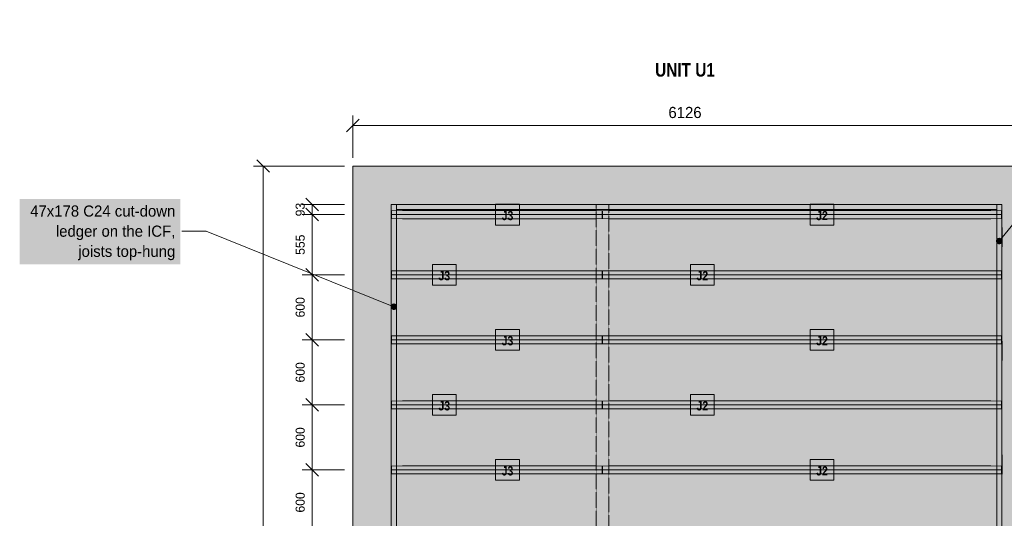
# Model space of a CAD drawing. Header units: millimetres. Extents: x -4674 to 14541, y -2369 to 10206.
# Tile 2 of 3: x -3070 to 6007, y 5402 to 10002. Entities that reach past the tile are written whole.
import ezdxf
from ezdxf.enums import TextEntityAlignment as Align

# ---------------------------------------------------------------- set-up
doc = ezdxf.new("R2010")
doc.units = ezdxf.units.MM
doc.linetypes.add('DASHED', pattern=[1.524, 1.27, -0.254])
for name, color, linetype in [('FILL-C_B27326', 7, 'Continuous'), ('FILL-EPS', 7, 'Continuous'), ('FILL-LIGHT', 7, 'Continuous'), ('FILL-TIMBER', 7, 'Continuous'), ('FILL-WHITE', 7, 'Continuous'), ('LINE-C_735940-DASH', 7, 'DASHED'), ('LINE-C_B27326', 7, 'Continuous'), ('LINE-GREY', 7, 'Continuous'), ('LINE-INK', 7, 'Continuous'), ('LINE-TLS_BLUE', 7, 'Continuous'), ('TEXT-C_B27326', 7, 'Continuous'), ('TEXT-INK', 7, 'Continuous'), ('TEXT-TLS_BLUE', 7, 'Continuous')]:
    doc.layers.add(name, color=color, linetype=linetype)
doc.styles.add('OpenSansCondensed-Bold', font='OpenSansCondensed-Bold.ttf')

msp = doc.modelspace()

# ---------------------------------------------------------------- hatches: boundary and pattern name
at = {"layer": 'FILL-C_B27326', "true_color": 0xb27326}
h = msp.add_hatch(color=35, dxfattribs=at)
h.dxf.hatch_style = 1
h.paths.add_polyline_path([(5989.8, 7960.3), (5988.8, 7968.1), (5985.8, 7975.3), (5981, 7981.5), (5974.8, 7986.3), (5967.6, 7989.3), (5959.8, 7990.3), (5952, 7989.3), (5944.8, 7986.3), (5938.6, 7981.5), (5933.8, 7975.3), (5930.8, 7968.1), (5929.8, 7960.3), (5930.8, 7952.5), (5933.8, 7945.3), (5938.6, 7939.1), (5944.8, 7934.3), (5952, 7931.3), (5959.8, 7930.3), (5967.6, 7931.3), (5974.8, 7934.3), (5981, 7939.1), (5985.8, 7945.3), (5988.8, 7952.5)])
h = msp.add_hatch(color=35, dxfattribs=at)
h.dxf.hatch_style = 1
h.paths.add_polyline_path([(410, 7354.6), (409, 7362.4), (406, 7369.6), (401.2, 7375.8), (395, 7380.6), (387.8, 7383.6), (380, 7384.6), (372.2, 7383.6), (365, 7380.6), (358.8, 7375.8), (354, 7369.6), (351, 7362.4), (350, 7354.6), (351, 7346.9), (354, 7339.6), (358.8, 7333.4), (365, 7328.6), (372.2, 7325.6), (380, 7324.6), (387.8, 7325.6), (395, 7328.6), (401.2, 7333.4), (406, 7339.6), (409, 7346.9)])
at = {"layer": 'FILL-EPS', "true_color": 0xd9e8f7}
h = msp.add_hatch(color=254, dxfattribs=at)
h.dxf.hatch_style = 1
h.paths.add_polyline_path([(459.3, 8166.7), (358.6, 8167.9), (358.6, 8239.9), (459.3, 8241.1), (2247.3, 8241.1), (2301, 8239.9), (2301, 8167.9), (2247.3, 8166.7)])
h = msp.add_hatch(color=254, dxfattribs=at)
h.dxf.hatch_style = 1
h.paths.add_polyline_path([(2356.4, 8166.7), (2304, 8167.9), (2304, 8239.9), (2356.4, 8241.1), (5880.9, 8241.1), (5980.3, 8239.9), (5980.3, 8167.9), (5880.9, 8166.7)])
h = msp.add_hatch(color=254, dxfattribs=at)
h.dxf.hatch_style = 1
h.paths.add_polyline_path([(459.3, 7611.4), (358.6, 7612.6), (358.6, 7684.6), (459.3, 7685.8), (2247.3, 7685.8), (2301, 7684.6), (2301, 7612.6), (2247.3, 7611.4)])
h = msp.add_hatch(color=254, dxfattribs=at)
h.dxf.hatch_style = 1
h.paths.add_polyline_path([(2356.4, 7611.4), (2304, 7612.6), (2304, 7684.6), (2356.4, 7685.8), (5880.9, 7685.8), (5980.3, 7684.6), (5980.3, 7612.6), (5880.9, 7611.4)])
h = msp.add_hatch(color=254, dxfattribs=at)
h.dxf.hatch_style = 1
h.paths.add_polyline_path([(459.3, 7011.4), (358.6, 7012.6), (358.6, 7084.6), (459.3, 7085.8), (2247.3, 7085.8), (2301, 7084.6), (2301, 7012.6), (2247.3, 7011.4)])
h = msp.add_hatch(color=254, dxfattribs=at)
h.dxf.hatch_style = 1
h.paths.add_polyline_path([(2356.4, 7011.4), (2304, 7012.6), (2304, 7084.6), (2356.4, 7085.8), (5880.9, 7085.8), (5980.3, 7084.6), (5980.3, 7012.6), (5880.9, 7011.4)])
h = msp.add_hatch(color=254, dxfattribs=at)
h.dxf.hatch_style = 1
h.paths.add_polyline_path([(459.3, 6411.4), (358.6, 6412.6), (358.6, 6484.6), (459.3, 6485.8), (2247.3, 6485.8), (2301, 6484.6), (2301, 6412.6), (2247.3, 6411.4)])
h = msp.add_hatch(color=254, dxfattribs=at)
h.dxf.hatch_style = 1
h.paths.add_polyline_path([(2356.4, 6411.4), (2304, 6412.6), (2304, 6484.6), (2356.4, 6485.8), (5880.9, 6485.8), (5980.3, 6484.6), (5980.3, 6412.6), (5880.9, 6411.4)])
h = msp.add_hatch(color=254, dxfattribs=at)
h.dxf.hatch_style = 1
h.paths.add_polyline_path([(459.3, 5811.4), (358.6, 5812.6), (358.6, 5884.6), (459.3, 5885.8), (2247.3, 5885.8), (2301, 5884.6), (2301, 5812.6), (2247.3, 5811.4)])
h = msp.add_hatch(color=254, dxfattribs=at)
h.dxf.hatch_style = 1
h.paths.add_polyline_path([(2356.4, 5811.4), (2304, 5812.6), (2304, 5884.6), (2356.4, 5885.8), (5880.9, 5885.8), (5980.3, 5884.6), (5980.3, 5812.6), (5880.9, 5811.4)])
at = {"layer": 'FILL-LIGHT', "true_color": 0xdedee0}
h = msp.add_hatch(color=254, dxfattribs=at)
h.dxf.hatch_style = 1
h.paths.add_polyline_path([(0, 0), (0, 0), (0, 8652.5), (0, 8652.5), (0, 8652.5), (12252.4, 8652.5), (12252.4, 8652.5), (12252.4, 8652.5), (12252.4, 0), (12252.4, 0), (12252.4, 0), (0, 0)])
h.paths.add_polyline_path([(6269.1, 355.9), (6269.1, 355.9), (6269.1, 355.8), (6269.1, 355.8), (6269.1, 355.8), (6269.1, 355.8), (6269.2, 355.7), (6269.2, 355.7), (6269.2, 355.7), (6269.2, 355.7), (6269.2, 355.7), (6269.3, 355.6), (6269.3, 355.6), (6269.3, 355.6), (6269.3, 355.6), (6269.4, 355.6), (6269.4, 355.6), (11896.5, 355.6), (11896.5, 355.6), (11896.6, 355.6), (11896.6, 355.6), (11896.6, 355.6), (11896.6, 355.6), (11896.7, 355.7), (11896.7, 355.7), (11896.7, 355.7), (11896.7, 355.7), (11896.7, 355.7), (11896.8, 355.8), (11896.8, 355.8), (11896.8, 355.8), (11896.8, 355.8), (11896.8, 355.9), (11896.8, 355.9), (11896.8, 8296.6), (11896.8, 8296.6), (11896.8, 8296.7), (11896.8, 8296.7), (11896.8, 8296.7), (11896.8, 8296.7), (11896.7, 8296.8), (11896.7, 8296.8), (11896.7, 8296.8), (11896.7, 8296.8), (11896.7, 8296.8), (11896.6, 8296.9), (11896.6, 8296.9), (11896.6, 8296.9), (11896.6, 8296.9), (11896.5, 8296.9), (11896.5, 8296.9), (6269.4, 8296.9), (6269.4, 8296.9), (6269.3, 8296.9), (6269.3, 8296.9), (6269.3, 8296.9), (6269.3, 8296.9), (6269.2, 8296.8), (6269.2, 8296.8), (6269.2, 8296.8), (6269.2, 8296.8), (6269.2, 8296.8), (6269.1, 8296.7), (6269.1, 8296.7), (6269.1, 8296.7), (6269.1, 8296.7), (6269.1, 8296.6), (6269.1, 8296.6)], flags=0)
h.paths.add_polyline_path([(5983, 355.6), (5983, 355.6), (5983.1, 355.6), (5983.1, 355.6), (5983.1, 355.6), (5983.1, 355.6), (5983.2, 355.7), (5983.2, 355.7), (5983.2, 355.7), (5983.2, 355.7), (5983.2, 355.7), (5983.3, 355.8), (5983.3, 355.8), (5983.3, 355.8), (5983.3, 355.8), (5983.3, 355.9), (5983.3, 355.9), (5983.3, 8296.6), (5983.3, 8296.6), (5983.3, 8296.7), (5983.3, 8296.7), (5983.3, 8296.7), (5983.3, 8296.7), (5983.2, 8296.8), (5983.2, 8296.8), (5983.2, 8296.8), (5983.2, 8296.8), (5983.2, 8296.8), (5983.1, 8296.9), (5983.1, 8296.9), (5983.1, 8296.9), (5983.1, 8296.9), (5983, 8296.9), (5983, 8296.9), (355.9, 8296.9), (355.9, 8296.9), (355.8, 8296.9), (355.8, 8296.9), (355.8, 8296.9), (355.8, 8296.9), (355.7, 8296.8), (355.7, 8296.8), (355.7, 8296.8), (355.7, 8296.8), (355.7, 8296.8), (355.6, 8296.7), (355.6, 8296.7), (355.6, 8296.7), (355.6, 8296.7), (355.6, 8296.6), (355.6, 8296.6), (355.6, 355.9), (355.6, 355.9), (355.6, 355.8), (355.6, 355.8), (355.6, 355.8), (355.6, 355.8), (355.7, 355.7), (355.7, 355.7), (355.7, 355.7), (355.7, 355.7), (355.7, 355.7), (355.8, 355.6), (355.8, 355.6), (355.8, 355.6), (355.8, 355.6), (355.9, 355.6), (355.9, 355.6)], flags=0)
at = {"layer": 'FILL-TIMBER', "true_color": 0xedcc99}
h = msp.add_hatch(color=31, dxfattribs=at)
h.dxf.hatch_style = 1
h.paths.add_polyline_path([(355.6, 4855), (355.6, 8296.9), (402.6, 8296.9), (402.6, 4855)])
h = msp.add_hatch(color=31, dxfattribs=at)
h.dxf.hatch_style = 1
h.paths.add_polyline_path([(402.6, 8249.9), (402.6, 8296.9), (5936.3, 8296.9), (5936.3, 8249.9)])
h = msp.add_hatch(color=31, dxfattribs=at)
h.dxf.hatch_style = 1
h.paths.add_polyline_path([(613.6, 8296.9), (613.6, 8298.9), (791.6, 8298.9), (791.6, 8296.9)])
h = msp.add_hatch(color=31, dxfattribs=at)
h.dxf.hatch_style = 1
h.paths.add_polyline_path([(1600.3, 8296.9), (1600.3, 8298.9), (1778.3, 8298.9), (1778.3, 8296.9)])
at = {"layer": 'FILL-TIMBER', "true_color": 0xe6dbcc}
h = msp.add_hatch(color=254, dxfattribs=at)
h.dxf.hatch_style = 1
h.paths.add_polyline_path([(2362, 8296.5), (2362, 1210.5), (2243, 1210.5), (2243, 8296.5)])
at = {"layer": 'FILL-TIMBER', "true_color": 0xedcc99}
h = msp.add_hatch(color=31, dxfattribs=at)
h.dxf.hatch_style = 1
h.paths.add_polyline_path([(2587.1, 8296.9), (2587.1, 8298.9), (2765.1, 8298.9), (2765.1, 8296.9)])
h = msp.add_hatch(color=31, dxfattribs=at)
h.dxf.hatch_style = 1
h.paths.add_polyline_path([(3573.8, 8296.9), (3573.8, 8298.9), (3751.8, 8298.9), (3751.8, 8296.9)])
h = msp.add_hatch(color=31, dxfattribs=at)
h.dxf.hatch_style = 1
h.paths.add_polyline_path([(4560.6, 8296.9), (4560.6, 8298.9), (4738.6, 8298.9), (4738.6, 8296.9)])
h = msp.add_hatch(color=31, dxfattribs=at)
h.dxf.hatch_style = 1
h.paths.add_polyline_path([(5547.3, 8296.9), (5547.3, 8298.9), (5725.3, 8298.9), (5725.3, 8296.9)])
h = msp.add_hatch(color=31, dxfattribs=at)
h.dxf.hatch_style = 1
h.paths.add_polyline_path([(5936.3, 355.6), (5936.3, 8296.9), (5983.3, 8296.9), (5983.3, 355.6)])
h = msp.add_hatch(color=31, dxfattribs=at)
h.dxf.hatch_style = 1
h.paths.add_polyline_path([(353.6, 7907.9), (353.6, 8085.9), (355.6, 8085.9), (355.6, 7907.9)])
h = msp.add_hatch(color=31, dxfattribs=at)
h.dxf.hatch_style = 1
h.paths.add_polyline_path([(5983.3, 7907.9), (5983.3, 8085.9), (5985.3, 8085.9), (5985.3, 7907.9)])
h = msp.add_hatch(color=31, dxfattribs=at)
h.dxf.hatch_style = 1
h.paths.add_polyline_path([(353.6, 6960.6), (353.6, 7138.6), (355.6, 7138.6), (355.6, 6960.6)])
h = msp.add_hatch(color=31, dxfattribs=at)
h.dxf.hatch_style = 1
h.paths.add_polyline_path([(5983.3, 6859.1), (5983.3, 7037.1), (5985.3, 7037.1), (5985.3, 6859.1)])
h = msp.add_hatch(color=31, dxfattribs=at)
h.dxf.hatch_style = 1
h.paths.add_polyline_path([(353.6, 6013.3), (353.6, 6191.3), (355.6, 6191.3), (355.6, 6013.3)])
h = msp.add_hatch(color=31, dxfattribs=at)
h.dxf.hatch_style = 1
h.paths.add_polyline_path([(5983.3, 5810.4), (5983.3, 5988.4), (5985.3, 5988.4), (5985.3, 5810.4)])
at = {"layer": 'FILL-WHITE', "true_color": 0xffffff}
h = msp.add_hatch(color=7, dxfattribs=at)
h.dxf.hatch_style = 1
h.paths.add_polyline_path([(-3069.7, 7746.8), (-1590, 7746.8), (-1590, 8349), (-3069.7, 8349)])
h = msp.add_hatch(color=7, dxfattribs=at)
h.dxf.hatch_style = 1
h.paths.add_polyline_path([(1317.2, 8108.2), (1536.6, 8108.2), (1536.6, 8299.6), (1317.2, 8299.6)])
h = msp.add_hatch(color=7, dxfattribs=at)
h.dxf.hatch_style = 1
h.paths.add_polyline_path([(4216.2, 8108.2), (4435.7, 8108.2), (4435.7, 8299.6), (4216.2, 8299.6)])
h = msp.add_hatch(color=7, dxfattribs=at)
h.dxf.hatch_style = 1
h.paths.add_polyline_path([(734.5, 7552.9), (953.9, 7552.9), (953.9, 7744.3), (734.5, 7744.3)])
h = msp.add_hatch(color=7, dxfattribs=at)
h.dxf.hatch_style = 1
h.paths.add_polyline_path([(3113.3, 7552.9), (3332.8, 7552.9), (3332.8, 7744.3), (3113.3, 7744.3)])
h = msp.add_hatch(color=7, dxfattribs=at)
h.dxf.hatch_style = 1
h.paths.add_polyline_path([(1317.2, 6952.9), (1536.6, 6952.9), (1536.6, 7144.3), (1317.2, 7144.3)])
h = msp.add_hatch(color=7, dxfattribs=at)
h.dxf.hatch_style = 1
h.paths.add_polyline_path([(4216.2, 6952.9), (4435.7, 6952.9), (4435.7, 7144.3), (4216.2, 7144.3)])
h = msp.add_hatch(color=7, dxfattribs=at)
h.dxf.hatch_style = 1
h.paths.add_polyline_path([(734.5, 6352.9), (953.9, 6352.9), (953.9, 6544.3), (734.5, 6544.3)])
h = msp.add_hatch(color=7, dxfattribs=at)
h.dxf.hatch_style = 1
h.paths.add_polyline_path([(3113.3, 6352.9), (3332.8, 6352.9), (3332.8, 6544.3), (3113.3, 6544.3)])
h = msp.add_hatch(color=7, dxfattribs=at)
h.dxf.hatch_style = 1
h.paths.add_polyline_path([(1317.2, 5752.9), (1536.6, 5752.9), (1536.6, 5944.3), (1317.2, 5944.3)])
h = msp.add_hatch(color=7, dxfattribs=at)
h.dxf.hatch_style = 1
h.paths.add_polyline_path([(4216.2, 5752.9), (4435.7, 5752.9), (4435.7, 5944.3), (4216.2, 5944.3)])

# ---------------------------------------------------------------- linework, layer by layer
at = {"layer": 'LINE-C_735940-DASH', "lineweight": 5}
msp.add_lwpolyline([(2362, 8296.5), (2362, 1210.5), (2243, 1210.5), (2243, 8296.5)], close=True, dxfattribs=at)
at = {"layer": 'LINE-C_B27326', "lineweight": 5}
for p, q in [((5959.8, 7960.3), (7626.2, 10002.5)), ((-1350, 8052.5), (-1575, 8052.5)), ((380, 7354.6), (-1350, 8052.5))]:
    msp.add_line(p, q, dxfattribs=at)
for points in [[(355.6, 4855), (355.6, 8296.9), (402.6, 8296.9), (402.6, 4855)], [(402.6, 8249.9), (402.6, 8296.9), (5936.3, 8296.9), (5936.3, 8249.9)], [(613.6, 8296.9), (613.6, 8298.9), (791.6, 8298.9), (791.6, 8296.9)], [(1600.3, 8296.9), (1600.3, 8298.9), (1778.3, 8298.9), (1778.3, 8296.9)], [(2587.1, 8296.9), (2587.1, 8298.9), (2765.1, 8298.9), (2765.1, 8296.9)], [(3573.8, 8296.9), (3573.8, 8298.9), (3751.8, 8298.9), (3751.8, 8296.9)], [(4560.6, 8296.9), (4560.6, 8298.9), (4738.6, 8298.9), (4738.6, 8296.9)], [(5547.3, 8296.9), (5547.3, 8298.9), (5725.3, 8298.9), (5725.3, 8296.9)], [(5936.3, 355.6), (5936.3, 8296.9), (5983.3, 8296.9), (5983.3, 355.6)], [(353.6, 7907.9), (353.6, 8085.9), (355.6, 8085.9), (355.6, 7907.9)], [(5983.3, 7907.9), (5983.3, 8085.9), (5985.3, 8085.9), (5985.3, 7907.9)], [(353.6, 6960.6), (353.6, 7138.6), (355.6, 7138.6), (355.6, 6960.6)], [(5983.3, 6859.1), (5983.3, 7037.1), (5985.3, 7037.1), (5985.3, 6859.1)], [(353.6, 6013.3), (353.6, 6191.3), (355.6, 6191.3), (355.6, 6013.3)], [(5983.3, 5810.4), (5983.3, 5988.4), (5985.3, 5988.4), (5985.3, 5810.4)]]:
    msp.add_lwpolyline(points, close=True, dxfattribs=at)
at = {"layer": 'LINE-GREY', "lineweight": 5}
msp.add_lwpolyline([(0, 0), (0, 0), (0, 8652.5), (0, 8652.5), (0, 8652.5), (12252.4, 8652.5), (12252.4, 8652.5), (12252.4, 8652.5), (12252.4, 0), (12252.4, 0), (12252.4, 0), (0, 0)], close=True, dxfattribs=at)
msp.add_lwpolyline([(5983.3, 355.9), (5983.3, 8296.6), (5983.3, 8296.6), (5983.3, 8296.7), (5983.3, 8296.7), (5983.3, 8296.7), (5983.3, 8296.7), (5983.2, 8296.8), (5983.2, 8296.8), (5983.2, 8296.8), (5983.2, 8296.8), (5983.2, 8296.8), (5983.1, 8296.9), (5983.1, 8296.9), (5983.1, 8296.9), (5983.1, 8296.9), (5983, 8296.9), (5983, 8296.9), (355.9, 8296.9), (355.9, 8296.9), (355.8, 8296.9), (355.8, 8296.9), (355.8, 8296.9), (355.8, 8296.9), (355.7, 8296.8), (355.7, 8296.8), (355.7, 8296.8), (355.7, 8296.8), (355.7, 8296.8), (355.6, 8296.7), (355.6, 8296.7), (355.6, 8296.7), (355.6, 8296.7), (355.6, 8296.6), (355.6, 8296.6), (355.6, 355.9)], dxfattribs=at)
at = {"layer": 'LINE-INK', "lineweight": 5}
for p, q in [((-58.3, 8969.2), (58.3, 9085.8)), ((0, 8727.5), (0, 9117.5)), ((0, 9027.5), (12252.4, 9027.5)), ((-75, 8652.5), (-915, 8652.5)), ((-766.7, 8594.2), (-883.3, 8710.8)), ((-825, 0), (-825, 8652.5)), ((-316.7, 8238.6), (-433.3, 8355.2)), ((-75, 8296.9), (-465, 8296.9)), ((-316.7, 8145.7), (-433.3, 8262.3)), ((-375, 355.6), (-375, 8296.9)), ((-75, 8204), (-465, 8204)), ((-75, 7649), (-465, 7649)), ((-316.7, 7590.7), (-433.3, 7707.3)), ((-316.7, 6990.7), (-433.3, 7107.3)), ((-75, 7049), (-465, 7049)), ((-75, 6449), (-465, 6449)), ((-316.7, 6390.7), (-433.3, 6507.3)), ((-316.7, 5790.7), (-433.3, 5907.3)), ((-75, 5849), (-465, 5849))]:
    msp.add_line(p, q, dxfattribs=at)
at = {"layer": 'LINE-TLS_BLUE', "lineweight": 5}
for p, q in [((358.6, 8203.9), (2301, 8203.9)), ((2304, 8203.9), (5980.3, 8203.9)), ((358.6, 7648.6), (2301, 7648.6)), ((2304, 7648.6), (5980.3, 7648.6)), ((358.6, 7048.6), (2301, 7048.6)), ((2304, 7048.6), (5980.3, 7048.6)), ((358.6, 6448.6), (2301, 6448.6)), ((2304, 6448.6), (5980.3, 6448.6)), ((358.6, 5848.6), (2301, 5848.6)), ((2304, 5848.6), (5980.3, 5848.6))]:
    msp.add_line(p, q, dxfattribs=at)
for points in [[(1317.2, 8108.2), (1536.6, 8108.2), (1536.6, 8299.6), (1317.2, 8299.6)], [(4216.2, 8108.2), (4435.7, 8108.2), (4435.7, 8299.6), (4216.2, 8299.6)], [(459.3, 8166.7), (358.6, 8167.9), (358.6, 8239.9), (459.3, 8241.1), (2247.3, 8241.1), (2301, 8239.9), (2301, 8167.9), (2247.3, 8166.7)], [(2356.4, 8166.7), (2304, 8167.9), (2304, 8239.9), (2356.4, 8241.1), (5880.9, 8241.1), (5980.3, 8239.9), (5980.3, 8167.9), (5880.9, 8166.7)], [(734.5, 7552.9), (953.9, 7552.9), (953.9, 7744.3), (734.5, 7744.3)], [(3113.3, 7552.9), (3332.8, 7552.9), (3332.8, 7744.3), (3113.3, 7744.3)], [(459.3, 7611.4), (358.6, 7612.6), (358.6, 7684.6), (459.3, 7685.8), (2247.3, 7685.8), (2301, 7684.6), (2301, 7612.6), (2247.3, 7611.4)], [(2356.4, 7611.4), (2304, 7612.6), (2304, 7684.6), (2356.4, 7685.8), (5880.9, 7685.8), (5980.3, 7684.6), (5980.3, 7612.6), (5880.9, 7611.4)], [(459.3, 7011.4), (358.6, 7012.6), (358.6, 7084.6), (459.3, 7085.8), (2247.3, 7085.8), (2301, 7084.6), (2301, 7012.6), (2247.3, 7011.4)], [(1317.2, 6952.9), (1536.6, 6952.9), (1536.6, 7144.3), (1317.2, 7144.3)], [(2356.4, 7011.4), (2304, 7012.6), (2304, 7084.6), (2356.4, 7085.8), (5880.9, 7085.8), (5980.3, 7084.6), (5980.3, 7012.6), (5880.9, 7011.4)], [(4216.2, 6952.9), (4435.7, 6952.9), (4435.7, 7144.3), (4216.2, 7144.3)], [(734.5, 6352.9), (953.9, 6352.9), (953.9, 6544.3), (734.5, 6544.3)], [(3113.3, 6352.9), (3332.8, 6352.9), (3332.8, 6544.3), (3113.3, 6544.3)], [(459.3, 6411.4), (358.6, 6412.6), (358.6, 6484.6), (459.3, 6485.8), (2247.3, 6485.8), (2301, 6484.6), (2301, 6412.6), (2247.3, 6411.4)], [(2356.4, 6411.4), (2304, 6412.6), (2304, 6484.6), (2356.4, 6485.8), (5880.9, 6485.8), (5980.3, 6484.6), (5980.3, 6412.6), (5880.9, 6411.4)], [(1317.2, 5752.9), (1536.6, 5752.9), (1536.6, 5944.3), (1317.2, 5944.3)], [(4216.2, 5752.9), (4435.7, 5752.9), (4435.7, 5944.3), (4216.2, 5944.3)], [(459.3, 5811.4), (358.6, 5812.6), (358.6, 5884.6), (459.3, 5885.8), (2247.3, 5885.8), (2301, 5884.6), (2301, 5812.6), (2247.3, 5811.4)], [(2356.4, 5811.4), (2304, 5812.6), (2304, 5884.6), (2356.4, 5885.8), (5880.9, 5885.8), (5980.3, 5884.6), (5980.3, 5812.6), (5880.9, 5811.4)]]:
    msp.add_lwpolyline(points, close=True, dxfattribs=at)

# ---------------------------------------------------------------- texts
at = {"layer": 'TEXT-C_B27326'}
for s, p in [('47x178 C24 cut-down', (-1635, 8185.7)), ('ledger on the ICF,', (-1635, 8000)), ('joists top-hung', (-1635, 7814.3))]:
    msp.add_text(s, height=102.87, dxfattribs=at).set_placement(p, align=Align.RIGHT)
at = {"layer": 'TEXT-INK'}
msp.add_text('6126', height=102.87, dxfattribs=at).set_placement((3063.1, 9095), align=Align.CENTER)
for s, p in [('93', (-442.5, 8250.5)), ('555', (-442.5, 7926.5)), ('600', (-442.5, 7349)), ('600', (-442.5, 6749)), ('600', (-442.5, 6149)), ('600', (-442.5, 5549))]:
    msp.add_text(s, height=83.82, rotation=90, dxfattribs=at).set_placement(p, align=Align.CENTER)
at = {"layer": 'TEXT-TLS_BLUE', "style": 'OpenSansCondensed-Bold'}
for s, height, p in [('UNIT U1', 123.83, (3063.1, 9477.5)), ('J3', 83.82, (1426.9, 8153.2)), ('J2', 83.82, (4326, 8153.2)), ('J3', 83.82, (844.2, 7597.9)), ('J2', 83.82, (3223.1, 7597.9)), ('J3', 83.82, (1426.9, 6997.9)), ('J2', 83.82, (4326, 6997.9)), ('J3', 83.82, (844.2, 6397.9)), ('J2', 83.82, (3223.1, 6397.9)), ('J3', 83.82, (1426.9, 5797.9)), ('J2', 83.82, (4326, 5797.9))]:
    msp.add_text(s, height=height, dxfattribs=at).set_placement(p, align=Align.CENTER)

doc.saveas('drawing.dxf')
